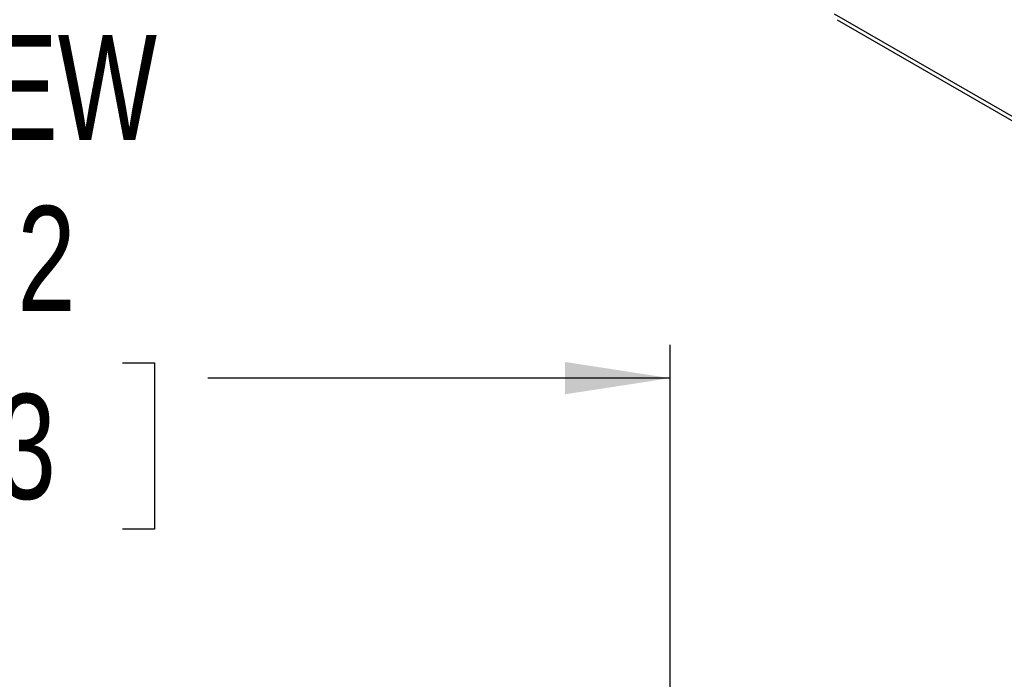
# Model space of a CAD drawing. Header units: millimetres. Extents: x 0 to 1118, y 0 to 864.
# Tile 44 of 48: x 863 to 956, y 577 to 640. Entities that reach past the tile are written whole.
import ezdxf

# ---------------------------------------------------------------- set-up
doc = ezdxf.new("R2010")
doc.units = ezdxf.units.MM
doc.layers.add('DIMENSIONS', color=140, linetype='Continuous', lineweight=25)
doc.layers.add('TEXT', color=140, linetype='Continuous', lineweight=25)
doc.styles.add('SLDTEXTSTYLE0', font='TXT', dxfattribs={"width": 0.75})
doc.dimstyles.new('SLDDIMSTYLE2', dxfattribs={"dimtxt": 10, "dimasz": 10, "dimexe": 0, "dimexo": 0.0625, "dimgap": 2.5, "dimtad": 0, "dimtih": 1, "dimtoh": 1, "dimdec": 1, "dimrnd": 1e-09, "dimzin": 12, "dimdsep": 46, "dimtxsty": 'SLDTEXTSTYLE0', "dimsah": 1, "dimcen": 0.09, "dimadec": 0, "dimazin": 3, "dimtfac": 1, "dimtdec": 1, "dimtofl": 0, "dimtmove": 0, "dimatfit": 3, "dimfxl": 0, "dimfrac": 2, "dimtolj": 1, "dimtzin": 12, "dimarcsym": 0})

# ---------------------------------------------------------------- blocks, each defined once
blk = doc.blocks.new('_D_6')
at = {"layer": 'DIMENSIONS'}
for p, q in [((794.286, 568.936), (794.286, 608.637)), ((924.536, 572.072), (924.536, 608.637)), ((846.481, 606.935), (843.434, 606.935)), ((843.434, 606.935), (843.434, 591.06)), ((872.342, 606.935), (875.389, 606.935)), ((875.389, 606.935), (875.389, 591.06)), ((794.286, 605.462), (838.358, 605.462)), ((924.536, 605.462), (880.464, 605.462)), ((843.434, 591.06), (846.481, 591.06)), ((875.389, 591.06), (872.342, 591.06))]:
    blk.add_line(p, q, dxfattribs=at)
for points in [[(794.286, 605.462), (804.286, 603.924), (804.286, 607.001)], [(924.536, 605.462), (914.536, 607.001), (914.536, 603.924)]]:
    blk.add_solid(points, dxfattribs=at)
at = {"layer": 'DIMENSIONS', "char_height": 10, "attachment_point": 1, "style": 'SLDTEXTSTYLE0'}
for s, insert in [('130.2', (842.786, 621.857)), ('5.13', (846.481, 603.95))]:
    blk.add_mtext(s, dxfattribs=dict(at, insert=insert))

msp = doc.modelspace()

# ---------------------------------------------------------------- linework, layer by layer
for p, q in [((982.974, 615.47), (940.225, 640.149)), ((940.478, 639.607), (983.249, 614.916))]:
    msp.add_line(p, q)

# ---------------------------------------------------------------- texts
at = {"layer": 'TEXT', "insert": (791.494, 638.156), "char_height": 10, "attachment_point": 1, "style": 'SLDTEXTSTYLE0'}
msp.add_mtext('ISOMETRIC VIEW', dxfattribs=at)

# ---------------------------------------------------------------- dimensions: what is measured, and where the dimension line sits
at = {"layer": 'DIMENSIONS'}
dim = msp.add_linear_dim(base=(794.2862, 605.4625), p1=(924.5359, 570.8018), p2=(794.2862, 567.6655), dimstyle='SLDDIMSTYLE2', dxfattribs=at)
dim.commit()
dim.dimension.update_dxf_attribs({"geometry": '_D_6', "text_midpoint": (859.4111, 605.4625), "dimtype": 160})

doc.saveas('drawing.dxf')
